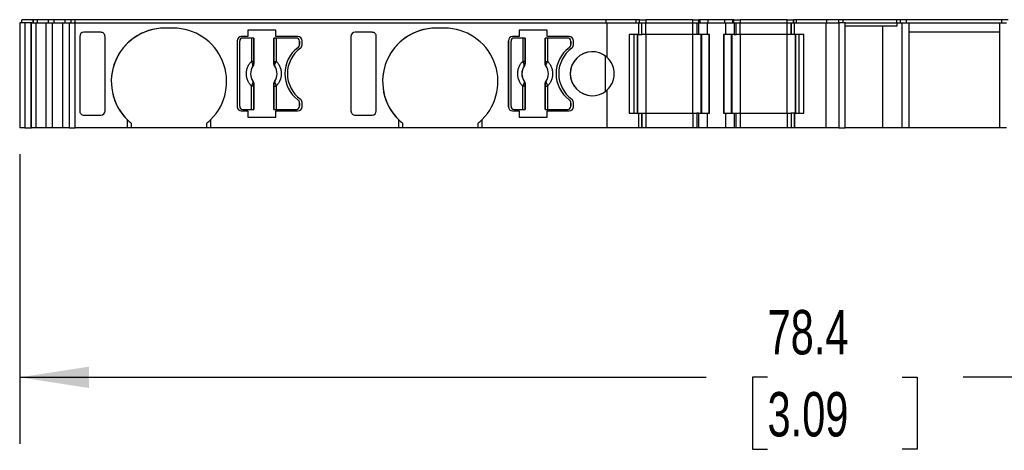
# Model space of a CAD drawing. Header units: millimetres. Extents: x 6 to 273, y 6 to 210.
# Tile 3 of 7: x 60 to 107, y 154 to 174. Entities that reach past the tile are written whole.
import ezdxf

# ---------------------------------------------------------------- set-up
doc = ezdxf.new("R2010")
doc.units = ezdxf.units.MM
doc.linetypes.add('SLD-Solid', pattern=[0])
doc.layers.add('DIMENSIONS', color=140, linetype='SLD-Solid', lineweight=25)
doc.styles.add('SLDTEXTSTYLE0', font='TXT', dxfattribs={"width": 0.7})
doc.dimstyles.new('SLDDIMSTYLE0', dxfattribs={"dimtxt": 2.158008, "dimasz": 3.302, "dimexe": 0, "dimexo": 0.0625, "dimgap": 0.539502, "dimtad": 0, "dimtih": 1, "dimtoh": 1, "dimrnd": 1e-09, "dimzin": 12, "dimdsep": 46, "dimtxsty": 'SLDTEXTSTYLE0', "dimsah": 1, "dimcen": 0.09, "dimadec": 0, "dimazin": 3, "dimtfac": 1, "dimtofl": 0, "dimtmove": 0, "dimatfit": 3, "dimfxl": 0, "dimfrac": 2, "dimtolj": 1, "dimtzin": 12, "dimarcsym": 0})

# ---------------------------------------------------------------- blocks, each defined once
blk = doc.blocks.new('_D_4')
at = {"layer": 'DIMENSIONS'}
for p, q in [((60.098, 167.837), (60.098, 154.028)), ((138.461, 167.837), (138.461, 154.028)), ((60.098, 157.203), (92.845, 157.203)), ((95.769, 157.203), (95.045, 157.203)), ((95.045, 157.203), (95.045, 153.773)), ((102.182, 157.203), (102.907, 157.203)), ((102.907, 157.203), (102.907, 153.773)), ((138.461, 157.203), (105.106, 157.203)), ((95.045, 153.773), (95.769, 153.773)), ((102.907, 153.773), (102.182, 153.773))]:
    blk.add_line(p, q, dxfattribs=at)
for points in [[(60.098, 157.203), (63.4, 156.695), (63.4, 157.711)], [(138.461, 157.203), (135.159, 157.711), (135.159, 156.695)]]:
    blk.add_solid(points, dxfattribs=at)
at = {"layer": 'DIMENSIONS', "char_height": 2.1167, "attachment_point": 1, "style": 'SLDTEXTSTYLE0'}
for s, insert in [('78.4', (95.769, 160.414)), ('3.09', (95.769, 156.501))]:
    blk.add_mtext(s, dxfattribs=dict(at, insert=insert))

msp = doc.modelspace()

# ---------------------------------------------------------------- linework, layer by layer
for p, q in [((60.198, 174.107), (60.198, 174.257)), ((60.746, 174.257), (60.198, 174.257)), ((60.746, 174.107), (60.746, 174.257)), ((60.753, 174.257), (60.746, 174.257)), ((60.753, 174.107), (60.753, 174.257)), ((60.941, 174.257), (60.753, 174.257)), ((60.941, 174.107), (60.941, 174.257)), ((61.468, 174.257), (60.941, 174.257)), ((61.468, 174.107), (61.468, 174.257)), ((61.742, 174.257), (61.468, 174.257)), ((61.742, 174.107), (61.742, 174.257)), ((62.27, 174.257), (61.742, 174.257)), ((62.27, 174.107), (62.27, 174.257)), ((62.554, 174.257), (62.27, 174.257)), ((62.554, 174.107), (62.554, 174.257)), ((62.747, 174.257), (62.554, 174.257)), ((62.747, 174.107), (62.747, 174.257)), ((88.063, 174.257), (62.747, 174.257)), ((88.063, 174.107), (88.063, 174.257)), ((89.509, 174.257), (88.063, 174.257)), ((89.509, 174.107), (89.509, 174.257)), ((89.509, 174.107), (89.509, 174.257)), ((89.509, 174.257), (89.509, 174.257)), ((89.665, 174.257), (89.509, 174.257)), ((89.665, 174.107), (89.665, 174.257)), ((89.665, 174.107), (89.665, 174.257)), ((89.665, 174.257), (89.965, 174.257)), ((89.965, 174.257), (89.965, 174.107)), ((92.198, 174.257), (89.965, 174.257)), ((92.198, 174.107), (92.198, 174.257)), ((92.198, 174.257), (92.498, 174.257)), ((92.498, 174.107), (92.498, 174.257)), ((92.556, 174.257), (92.498, 174.257)), ((92.556, 174.107), (92.556, 174.257)), ((92.939, 174.257), (92.556, 174.257)), ((92.939, 174.107), (92.939, 174.257)), ((93.724, 174.257), (92.939, 174.257)), ((93.724, 174.107), (93.724, 174.257)), ((94.106, 174.257), (93.724, 174.257)), ((94.106, 174.107), (94.106, 174.257)), ((94.165, 174.257), (94.106, 174.257)), ((94.165, 174.107), (94.165, 174.257)), ((94.165, 174.257), (94.465, 174.257)), ((94.465, 174.257), (94.465, 174.107)), ((96.698, 174.257), (94.465, 174.257)), ((96.698, 174.107), (96.698, 174.257)), ((96.698, 174.257), (96.998, 174.257)), ((96.998, 174.107), (96.998, 174.257)), ((97.154, 174.257), (96.998, 174.257)), ((96.998, 174.257), (96.998, 174.107)), ((97.154, 174.107), (97.154, 174.257)), ((98.599, 174.257), (97.154, 174.257)), ((97.154, 174.107), (97.154, 174.257)), ((97.154, 174.257), (97.154, 174.257)), ((98.599, 174.107), (98.599, 174.257)), ((99.175, 174.257), (98.599, 174.257)), ((99.175, 174.107), (99.175, 174.257)), ((99.375, 174.257), (99.175, 174.257)), ((99.375, 174.107), (99.375, 174.257)), ((101.934, 174.257), (99.375, 174.257)), ((101.934, 174.107), (101.934, 174.257)), ((102.103, 174.257), (101.934, 174.257)), ((102.103, 174.107), (102.103, 174.257)), ((102.399, 174.257), (102.103, 174.257)), ((102.399, 174.107), (102.399, 174.257)), ((106.948, 174.257), (102.399, 174.257)), ((106.948, 174.107), (106.948, 174.257)), ((107.244, 174.257), (106.948, 174.257)), ((60.098, 174.107), (60.098, 169.107)), ((60.346, 174.107), (60.098, 174.107)), ((60.345, 174.107), (60.345, 169.107)), ((60.346, 174.107), (60.345, 174.107)), ((60.346, 174.107), (60.346, 169.107)), ((60.346, 174.107), (60.346, 169.107)), ((60.346, 174.107), (60.346, 169.107)), ((60.646, 174.107), (60.346, 174.107)), ((60.346, 174.107), (60.346, 174.107)), ((60.346, 174.107), (60.346, 174.107)), ((60.646, 174.107), (60.646, 169.107)), ((60.656, 174.107), (60.646, 174.107)), ((60.646, 169.107), (60.646, 174.107)), ((60.646, 174.107), (60.646, 174.107)), ((60.656, 169.107), (60.656, 174.107)), ((60.656, 174.107), (60.863, 174.107)), ((60.863, 174.107), (60.863, 169.107)), ((60.863, 174.107), (61.353, 174.107)), ((61.353, 169.107), (61.353, 174.107)), ((61.353, 174.107), (61.664, 174.107)), ((61.664, 169.107), (61.664, 174.107)), ((61.664, 174.107), (62.155, 174.107)), ((62.155, 169.107), (62.155, 174.107)), ((62.155, 174.107), (62.457, 174.107)), ((62.457, 174.107), (62.457, 169.107)), ((62.457, 174.107), (62.747, 174.107)), ((62.747, 174.107), (88.108, 174.107)), ((62.747, 169.107), (62.747, 174.107)), ((67.418, 173.857), (67.018, 173.857)), ((80.358, 173.857), (79.958, 173.857)), ((88.108, 174.107), (88.108, 172.465)), ((88.108, 174.107), (89.609, 174.107)), ((89.609, 174.107), (89.609, 173.557)), ((89.609, 174.107), (89.609, 173.557)), ((89.609, 174.107), (89.609, 174.107)), ((89.609, 174.107), (89.765, 174.107)), ((89.765, 173.557), (89.765, 174.107)), ((89.765, 173.557), (89.765, 174.107)), ((89.765, 174.107), (89.965, 174.107)), ((89.965, 173.557), (89.965, 174.107)), ((89.965, 174.107), (92.198, 174.107)), ((92.198, 173.557), (92.198, 174.107)), ((92.198, 174.107), (92.398, 174.107)), ((92.398, 174.107), (92.398, 173.557)), ((92.398, 174.107), (92.486, 174.107)), ((92.486, 173.557), (92.486, 174.107)), ((92.486, 174.107), (92.898, 174.107)), ((92.898, 173.557), (92.898, 174.107)), ((92.898, 174.107), (93.765, 174.107)), ((93.765, 174.107), (93.765, 173.557)), ((93.765, 174.107), (94.177, 174.107)), ((94.177, 174.107), (94.177, 173.557)), ((94.177, 174.107), (94.265, 174.107)), ((94.265, 173.557), (94.265, 174.107)), ((94.265, 174.107), (94.465, 174.107)), ((94.465, 173.557), (94.465, 174.107)), ((94.465, 174.107), (96.698, 174.107)), ((96.698, 173.557), (96.698, 174.107)), ((96.698, 174.107), (96.898, 174.107)), ((96.898, 174.107), (96.898, 173.557)), ((96.898, 174.107), (97.054, 174.107)), ((96.898, 173.557), (96.898, 174.107)), ((97.054, 173.557), (97.054, 174.107)), ((97.054, 174.107), (98.555, 174.107)), ((97.054, 173.557), (97.054, 174.107)), ((97.054, 174.107), (97.054, 174.107)), ((98.555, 174.107), (99.175, 174.107)), ((98.555, 174.107), (98.555, 169.107)), ((99.175, 174.107), (99.175, 169.107)), ((99.475, 174.107), (99.175, 174.107)), ((99.475, 169.107), (99.475, 174.107)), ((99.475, 174.107), (101.949, 174.107)), ((99.475, 173.957), (101.949, 173.957)), ((101.266, 169.107), (101.266, 173.957)), ((101.949, 173.957), (101.949, 174.107)), ((101.949, 174.107), (102.174, 174.107)), ((102.174, 174.107), (102.174, 169.107)), ((102.174, 174.107), (102.499, 174.107)), ((102.499, 174.107), (102.499, 169.107)), ((102.499, 174.107), (106.848, 174.107)), ((106.848, 169.107), (106.848, 174.107)), ((106.848, 174.107), (107.173, 174.107)), ((62.959, 173.456), (62.959, 169.908)), ((62.959, 173.456), (62.959, 169.908)), ((63.968, 173.657), (63.159, 173.657)), ((64.168, 169.908), (64.168, 173.456)), ((70.978, 173.457), (70.668, 173.457)), ((71.151, 173.382), (70.743, 173.382)), ((72.318, 173.757), (70.978, 173.757)), ((70.978, 173.757), (70.978, 173.457)), ((71.151, 173.382), (71.151, 172.269)), ((71.251, 173.382), (71.151, 173.382)), ((71.251, 173.382), (71.251, 172.269)), ((71.26, 173.382), (71.251, 173.382)), ((71.26, 173.382), (71.26, 172.158)), ((72.225, 172.158), (72.225, 173.382)), ((72.235, 173.382), (72.225, 173.382)), ((72.235, 172.269), (72.235, 173.382)), ((72.335, 173.382), (72.235, 173.382)), ((72.318, 173.457), (72.318, 173.757)), ((73.368, 173.457), (72.318, 173.457)), ((72.335, 173.382), (72.335, 172.269)), ((73.293, 173.382), (72.335, 173.382)), ((75.899, 173.456), (75.899, 169.908)), ((75.899, 173.456), (75.899, 169.908)), ((76.908, 173.657), (76.099, 173.657)), ((77.108, 169.908), (77.108, 173.456)), ((83.918, 173.457), (83.608, 173.457)), ((84.091, 173.382), (83.683, 173.382)), ((85.258, 173.757), (83.918, 173.757)), ((83.918, 173.757), (83.918, 173.457)), ((84.091, 173.382), (84.091, 172.269)), ((84.191, 173.382), (84.091, 173.382)), ((84.191, 173.382), (84.191, 172.269)), ((84.2, 173.382), (84.191, 173.382)), ((84.2, 173.382), (84.2, 172.158)), ((85.165, 172.158), (85.165, 173.382)), ((85.175, 173.382), (85.165, 173.382)), ((85.175, 172.269), (85.175, 173.382)), ((85.274, 173.382), (85.175, 173.382)), ((85.258, 173.457), (85.258, 173.757)), ((86.308, 173.457), (85.258, 173.457)), ((85.274, 173.382), (85.274, 172.269)), ((86.233, 173.382), (85.274, 173.382)), ((89.609, 173.557), (89.165, 173.557)), ((89.165, 173.557), (89.165, 169.807)), ((89.409, 169.807), (89.409, 173.557)), ((89.409, 169.807), (89.409, 173.557)), ((89.565, 169.807), (89.565, 173.557)), ((89.565, 173.557), (89.565, 169.807)), ((89.609, 173.557), (89.765, 173.557)), ((89.965, 173.557), (89.765, 173.557)), ((89.965, 173.557), (89.965, 169.807)), ((92.198, 173.557), (89.965, 173.557)), ((92.198, 169.807), (92.198, 173.557)), ((92.398, 173.557), (92.198, 173.557)), ((92.486, 173.557), (92.398, 173.557)), ((92.898, 173.557), (92.486, 173.557)), ((92.598, 169.807), (92.598, 173.557)), ((92.627, 169.807), (92.627, 173.557)), ((92.998, 173.557), (92.898, 173.557)), ((92.981, 169.807), (92.981, 173.557)), ((92.998, 169.807), (92.998, 173.557)), ((93.665, 173.557), (93.665, 169.807)), ((93.765, 173.557), (93.665, 173.557)), ((93.682, 173.557), (93.682, 169.807)), ((94.177, 173.557), (93.765, 173.557)), ((94.036, 173.557), (94.036, 169.807)), ((94.065, 173.557), (94.065, 169.807)), ((94.177, 173.557), (94.265, 173.557)), ((94.465, 173.557), (94.265, 173.557)), ((94.465, 173.557), (94.465, 169.807)), ((96.698, 173.557), (94.465, 173.557)), ((96.698, 169.807), (96.698, 173.557)), ((96.898, 173.557), (96.698, 173.557)), ((97.054, 173.557), (96.898, 173.557)), ((97.498, 173.557), (97.054, 173.557)), ((97.054, 173.557), (97.054, 173.557)), ((97.098, 169.807), (97.098, 173.557)), ((97.098, 173.557), (97.098, 169.807)), ((97.254, 173.557), (97.254, 169.807)), ((97.254, 173.557), (97.254, 169.807)), ((97.498, 169.807), (97.498, 173.557)), ((106.848, 173.657), (102.499, 173.657)), ((70.468, 173.257), (70.468, 170.107)), ((70.468, 173.257), (70.468, 173.257)), ((70.468, 173.257), (70.468, 170.107)), ((70.593, 170.132), (70.593, 173.232)), ((73.363, 172.922), (73.363, 172.922)), ((73.443, 173.082), (73.443, 173.232)), ((73.443, 173.232), (73.443, 173.082)), ((73.443, 173.232), (73.443, 173.232)), ((73.443, 173.082), (73.443, 173.082)), ((73.568, 173.057), (73.568, 173.257)), ((83.408, 173.257), (83.408, 170.107)), ((83.408, 173.257), (83.408, 173.257)), ((83.408, 170.107), (83.408, 173.257)), ((83.533, 170.132), (83.533, 173.232)), ((86.303, 172.922), (86.303, 172.922)), ((86.383, 173.082), (86.383, 173.232)), ((86.383, 173.232), (86.383, 173.082)), ((86.383, 173.232), (86.383, 173.232)), ((86.383, 173.082), (86.383, 173.082)), ((86.508, 173.057), (86.508, 173.257)), ((88.019, 172.536), (88.019, 170.828)), ((71.251, 172.269), (71.151, 172.269)), ((71.223, 172.045), (71.224, 172.044)), ((71.254, 172.161), (71.26, 172.158)), ((72.225, 172.158), (72.232, 172.161)), ((72.235, 172.269), (72.335, 172.269)), ((72.261, 172.044), (72.263, 172.045)), ((84.191, 172.269), (84.091, 172.269)), ((84.163, 172.045), (84.164, 172.044)), ((84.194, 172.161), (84.2, 172.158)), ((85.165, 172.158), (85.172, 172.161)), ((85.175, 172.269), (85.274, 172.269)), ((85.201, 172.044), (85.203, 172.045)), ((71.151, 169.982), (71.151, 171.095)), ((71.251, 171.095), (71.151, 171.095)), ((71.224, 171.32), (71.223, 171.319)), ((71.251, 171.095), (71.251, 169.982)), ((71.26, 171.206), (71.254, 171.203)), ((71.26, 171.206), (71.26, 169.982)), ((72.225, 169.982), (72.225, 171.206)), ((72.225, 171.206), (72.232, 171.203)), ((72.235, 169.982), (72.235, 171.095)), ((72.235, 171.095), (72.335, 171.095)), ((72.263, 171.319), (72.261, 171.32)), ((72.335, 171.095), (72.335, 169.982)), ((84.091, 169.982), (84.091, 171.095)), ((84.191, 171.095), (84.091, 171.095)), ((84.164, 171.32), (84.163, 171.319)), ((84.191, 171.095), (84.191, 169.982)), ((84.2, 171.206), (84.194, 171.203)), ((84.2, 171.206), (84.2, 169.982)), ((85.165, 169.982), (85.165, 171.206)), ((85.165, 171.206), (85.172, 171.203)), ((85.175, 169.982), (85.175, 171.095)), ((85.175, 171.095), (85.274, 171.095)), ((85.203, 171.319), (85.201, 171.32)), ((85.274, 171.095), (85.274, 169.982)), ((88.108, 170.899), (88.108, 169.107)), ((70.468, 170.107), (70.468, 170.107)), ((73.363, 170.442), (73.363, 170.442)), ((73.443, 170.132), (73.443, 170.282)), ((73.443, 170.282), (73.443, 170.132)), ((73.443, 170.282), (73.443, 170.282)), ((73.443, 170.132), (73.443, 170.132)), ((73.568, 170.107), (73.568, 170.307)), ((83.408, 170.107), (83.408, 170.107)), ((86.303, 170.442), (86.303, 170.442)), ((86.383, 170.132), (86.383, 170.282)), ((86.383, 170.282), (86.383, 170.132)), ((86.383, 170.282), (86.383, 170.282)), ((86.383, 170.132), (86.383, 170.132)), ((86.508, 170.107), (86.508, 170.307)), ((63.159, 169.707), (63.968, 169.707)), ((70.668, 169.907), (70.978, 169.907)), ((70.743, 169.982), (71.151, 169.982)), ((70.978, 169.907), (70.978, 169.607)), ((70.978, 169.607), (72.318, 169.607)), ((71.151, 169.982), (71.251, 169.982)), ((71.251, 169.982), (71.26, 169.982)), ((72.225, 169.982), (72.235, 169.982)), ((72.235, 169.982), (72.335, 169.982)), ((72.318, 169.607), (72.318, 169.907)), ((72.318, 169.907), (73.368, 169.907)), ((72.335, 169.982), (73.293, 169.982)), ((76.099, 169.707), (76.908, 169.707)), ((83.608, 169.907), (83.918, 169.907)), ((83.683, 169.982), (84.091, 169.982)), ((83.918, 169.907), (83.918, 169.607)), ((83.918, 169.607), (85.258, 169.607)), ((84.091, 169.982), (84.191, 169.982)), ((84.191, 169.982), (84.2, 169.982)), ((85.165, 169.982), (85.175, 169.982)), ((85.175, 169.982), (85.274, 169.982)), ((85.258, 169.607), (85.258, 169.907)), ((85.258, 169.907), (86.308, 169.907)), ((85.274, 169.982), (86.233, 169.982)), ((89.165, 169.807), (89.609, 169.807)), ((89.609, 169.807), (89.609, 169.107)), ((89.609, 169.807), (89.609, 169.107)), ((89.609, 169.807), (89.609, 169.807)), ((89.609, 169.807), (89.765, 169.807)), ((89.765, 169.107), (89.765, 169.807)), ((89.765, 169.807), (89.765, 169.107)), ((89.765, 169.807), (89.965, 169.807)), ((89.965, 169.807), (89.965, 169.107)), ((89.965, 169.807), (92.198, 169.807)), ((92.198, 169.807), (92.198, 169.107)), ((92.198, 169.807), (92.398, 169.807)), ((92.398, 169.807), (92.398, 169.107)), ((92.486, 169.807), (92.398, 169.807)), ((92.486, 169.107), (92.486, 169.807)), ((92.486, 169.807), (92.898, 169.807)), ((92.898, 169.107), (92.898, 169.807)), ((92.898, 169.807), (92.998, 169.807)), ((93.665, 169.807), (93.765, 169.807)), ((93.765, 169.807), (93.765, 169.107)), ((93.765, 169.807), (94.177, 169.807)), ((94.177, 169.807), (94.177, 169.107)), ((94.177, 169.807), (94.265, 169.807)), ((94.265, 169.107), (94.265, 169.807)), ((94.265, 169.807), (94.465, 169.807)), ((94.465, 169.807), (94.465, 169.107)), ((94.465, 169.807), (96.698, 169.807)), ((96.698, 169.807), (96.698, 169.107)), ((96.698, 169.807), (96.898, 169.807)), ((96.898, 169.807), (96.898, 169.107)), ((97.054, 169.807), (96.898, 169.807)), ((96.898, 169.807), (96.898, 169.107)), ((97.054, 169.807), (97.054, 169.107)), ((97.054, 169.807), (97.498, 169.807)), ((97.054, 169.107), (97.054, 169.807)), ((97.054, 169.807), (97.054, 169.807)), ((60.346, 169.107), (60.098, 169.107)), ((60.345, 169.107), (60.346, 169.107)), ((60.346, 169.107), (60.646, 169.107)), ((60.346, 169.107), (60.346, 169.107)), ((60.346, 169.107), (60.346, 169.107)), ((60.646, 169.107), (60.656, 169.107)), ((60.646, 169.107), (60.646, 169.107)), ((60.863, 169.107), (60.656, 169.107)), ((61.353, 169.107), (60.863, 169.107)), ((61.664, 169.107), (61.353, 169.107)), ((62.155, 169.107), (61.664, 169.107)), ((62.457, 169.107), (62.155, 169.107)), ((62.457, 169.107), (62.747, 169.107)), ((65.218, 169.107), (62.747, 169.107)), ((65.218, 169.501), (65.218, 169.107)), ((65.418, 169.107), (65.218, 169.107)), ((65.418, 169.321), (65.418, 169.107)), ((69.018, 169.107), (65.418, 169.107)), ((69.018, 169.107), (69.018, 169.321)), ((69.218, 169.107), (69.018, 169.107)), ((69.218, 169.107), (69.218, 169.501)), ((78.158, 169.107), (69.218, 169.107)), ((78.158, 169.501), (78.158, 169.107)), ((78.358, 169.107), (78.158, 169.107)), ((78.358, 169.321), (78.358, 169.107)), ((81.958, 169.107), (78.358, 169.107)), ((81.958, 169.107), (81.958, 169.321)), ((82.158, 169.107), (81.958, 169.107)), ((82.158, 169.107), (82.158, 169.501)), ((88.108, 169.107), (82.158, 169.107)), ((89.609, 169.107), (88.108, 169.107)), ((89.609, 169.107), (89.609, 169.107)), ((89.765, 169.107), (89.609, 169.107)), ((89.965, 169.107), (89.765, 169.107)), ((92.198, 169.107), (89.965, 169.107)), ((92.398, 169.107), (92.198, 169.107)), ((92.486, 169.107), (92.398, 169.107)), ((92.898, 169.107), (92.486, 169.107)), ((93.765, 169.107), (92.898, 169.107)), ((94.177, 169.107), (93.765, 169.107)), ((94.265, 169.107), (94.177, 169.107)), ((94.465, 169.107), (94.265, 169.107)), ((96.698, 169.107), (94.465, 169.107)), ((96.898, 169.107), (96.698, 169.107)), ((97.054, 169.107), (96.898, 169.107)), ((98.555, 169.107), (97.054, 169.107)), ((97.054, 169.107), (97.054, 169.107)), ((99.175, 169.107), (98.555, 169.107)), ((99.175, 169.107), (99.475, 169.107)), ((101.266, 169.107), (99.475, 169.107)), ((102.174, 169.107), (101.266, 169.107)), ((102.499, 169.107), (102.174, 169.107)), ((106.848, 169.107), (102.499, 169.107)), ((107.173, 169.107), (106.848, 169.107))]:
    msp.add_line(p, q)
for centre, radius, start, end in [((67.018, 171.307), 2.55, 90, 225.0991), ((67.018, 171.307), 2.55, 90, 231.1377), ((67.418, 171.307), 2.55, 314.9009, 90), ((79.958, 171.307), 2.55, 90, 225.0991), ((79.958, 171.307), 2.55, 90, 231.1377), ((80.358, 171.307), 2.55, 314.9009, 90), ((70.668, 173.257), 0.2, 90, 180), ((70.668, 173.257), 0.2, 90, 180), ((70.743, 173.232), 0.15, 90, 180), ((73.293, 173.232), 0.15, 0, 90), ((73.293, 173.232), 0.15, 0, 90), ((73.368, 173.257), 0.2, 0, 90), ((83.608, 173.257), 0.2, 90, 180), ((83.608, 173.257), 0.2, 90, 180), ((83.683, 173.232), 0.15, 90, 180), ((86.233, 173.232), 0.15, 0, 90), ((86.233, 173.232), 0.15, 0, 90), ((86.308, 173.257), 0.2, 0, 90), ((74.293, 171.682), 1.55, 126.8699, 233.1301), ((74.293, 171.682), 1.55, 126.8699, 233.1301), ((74.368, 171.682), 1.5, 126.0319, 233.9681), ((73.243, 173.082), 0.2, 306.8699, 0), ((73.243, 173.082), 0.2, 306.8699, 0), ((73.368, 173.057), 0.2, 306.0319, 0), ((87.233, 171.682), 1.55, 126.8699, 233.1301), ((87.233, 171.682), 1.55, 126.8699, 233.1301), ((87.308, 171.682), 1.5, 126.0319, 233.9681), ((86.183, 173.082), 0.2, 306.8699, 0), ((86.183, 173.082), 0.2, 306.8699, 0), ((86.308, 173.057), 0.2, 306.0319, 0), ((87.408, 171.682), 1.05, 48.1897, 311.8103), ((87.408, 171.682), 1.05, 90, 270), ((87.408, 171.682), 1.05, 311.8103, 48.1897), ((71.743, 171.682), 0.634, 145.0833, 214.9167), ((71.743, 171.682), 0.633, 145.0503, 214.9496), ((71.19, 172.175), 0.066, 289.9615, 346.8945), ((72.296, 172.175), 0.066, 193.1055, 250.0385), ((71.743, 171.682), 0.633, 325.0503, 34.9496), ((71.743, 171.682), 0.634, 325.0833, 34.9167), ((84.683, 171.682), 0.634, 145.0833, 214.9167), ((84.683, 171.682), 0.633, 145.0503, 214.9496), ((84.13, 172.175), 0.066, 289.9615, 346.8945), ((85.236, 172.175), 0.066, 193.1055, 250.0385), ((84.683, 171.682), 0.633, 325.0503, 34.9496), ((84.683, 171.682), 0.634, 325.0833, 34.9167), ((71.19, 171.188), 0.066, 13.1055, 70.0385), ((72.296, 171.188), 0.066, 109.9615, 166.8945), ((84.13, 171.188), 0.066, 13.1055, 70.0385), ((85.236, 171.188), 0.066, 109.9615, 166.8945), ((70.668, 170.107), 0.2, 180, 270), ((70.668, 170.107), 0.2, 180, 270), ((70.743, 170.132), 0.15, 180, 270), ((73.293, 170.132), 0.15, 270, 0), ((73.293, 170.132), 0.15, 270, 0), ((73.243, 170.282), 0.2, 0, 53.1301), ((73.243, 170.282), 0.2, 0, 53.1301), ((73.368, 170.107), 0.2, 270, 0), ((73.368, 170.307), 0.2, 0, 53.9681), ((83.608, 170.107), 0.2, 180, 270), ((83.608, 170.107), 0.2, 180, 270), ((83.683, 170.132), 0.15, 180, 270), ((86.233, 170.132), 0.15, 270, 0), ((86.233, 170.132), 0.15, 270, 0), ((86.183, 170.282), 0.2, 0, 53.1301), ((86.183, 170.282), 0.2, 0, 53.1301), ((86.308, 170.107), 0.2, 270, 0), ((86.308, 170.307), 0.2, 0, 53.9681), ((67.018, 171.307), 2.55, 225.0991, 231.1377), ((67.418, 171.307), 2.55, 308.8623, 314.9009), ((79.958, 171.307), 2.55, 225.0991, 231.1377), ((80.358, 171.307), 2.55, 308.8623, 314.9009)]:
    msp.add_arc(centre, radius, start, end)
at = {"extrusion": (-6.79117e-08, 0, 1)}
for centre, major_axis, start_param, end_param in [((63.159, 173.456), (0, -0.201), 3.141593, 4.712389), ((76.099, 173.456), (0, -0.201), 3.141593, 4.712389), ((63.159, 169.908), (0, 0.201), 1.570796, 3.141593), ((63.968, 169.908), (0, 0.201), 3.141593, 4.712389)]:
    msp.add_ellipse(centre, major_axis=major_axis, ratio=0.996195, start_param=start_param, end_param=end_param, dxfattribs=at)
at = {"extrusion": (-6.79117e-08, 2.40353e-21, 1)}
msp.add_ellipse((63.968, 173.456), major_axis=(0, -0.201), ratio=0.996195, start_param=1.570796, end_param=3.141593, dxfattribs=at)
at = {"extrusion": (-6.79117e-08, 4.80706e-21, 1)}
msp.add_ellipse((76.908, 173.456), major_axis=(0, -0.201), ratio=0.996195, start_param=1.570796, end_param=3.141593, dxfattribs=at)
at = {"extrusion": (-6.79117e-08, -4.80706e-21, 1)}
for centre, start_param, end_param in [((76.099, 169.908), 1.570796, 3.141593), ((76.908, 169.908), 3.141593, 4.712389)]:
    msp.add_ellipse(centre, major_axis=(0, 0.201), ratio=0.996195, start_param=start_param, end_param=end_param, dxfattribs=at)
for points, knots in [([(71.151, 171.095), (71.133, 171.114), (71.098, 171.152), (71.051, 171.215), (71.011, 171.282), (70.963, 171.379), (70.921, 171.513), (70.904, 171.682), (70.921, 171.851), (70.971, 172.009), (71.047, 172.152), (71.116, 172.23), (71.151, 172.269)], [0, 0, 0, 0, 0.06027, 0.120056, 0.179893, 0.240314, 0.370015, 0.500128, 0.629829, 0.759943, 0.879871, 1, 1, 1, 1]), ([(71.223, 172.045), (71.224, 172.05), (71.227, 172.06), (71.225, 172.078), (71.22, 172.096), (71.214, 172.108), (71.212, 172.113)], [0, 0, 0, 0, 0.306881, 0.575882, 0.806979, 1, 1, 1, 1]), ([(71.254, 172.161), (71.253, 172.144), (71.252, 172.103), (71.234, 172.067), (71.223, 172.045)], [0, 0, 0, 0, 0.389276, 1, 1, 1, 1]), ([(71.26, 172.158), (71.26, 172.152), (71.26, 172.146), (71.259, 172.139), (71.259, 172.133), (71.258, 172.126), (71.257, 172.12), (71.255, 172.114), (71.254, 172.107), (71.252, 172.101), (71.251, 172.098), (71.25, 172.095), (71.249, 172.092), (71.247, 172.086), (71.244, 172.08), (71.242, 172.074), (71.24, 172.071), (71.239, 172.068), (71.237, 172.065), (71.233, 172.058), (71.229, 172.051), (71.224, 172.044)], [0, 0, 0, 0, 0.0000193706, 0.0000193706, 0.0000193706, 0.0000387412, 0.0000387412, 0.0000387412, 0.0000581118, 0.0000581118, 0.0000581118, 0.0000677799, 0.0000677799, 0.0000677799, 0.0000871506, 0.0000871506, 0.0000871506, 0.0000968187, 0.0000968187, 0.0000968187, 0.0001214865, 0.0001214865, 0.0001214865, 0.0001214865]), ([(71.251, 172.269), (71.251, 172.248), (71.251, 172.21), (71.253, 172.176), (71.254, 172.161)], [0, 0, 0, 0, 0.521485, 1, 1, 1, 1]), ([(72.261, 172.044), (72.258, 172.05), (72.254, 172.055), (72.251, 172.061), (72.248, 172.066), (72.245, 172.072), (72.242, 172.078), (72.24, 172.084), (72.237, 172.09), (72.235, 172.096), (72.234, 172.099), (72.233, 172.102), (72.233, 172.105), (72.231, 172.112), (72.229, 172.118), (72.228, 172.124), (72.228, 172.127), (72.227, 172.131), (72.227, 172.134), (72.226, 172.142), (72.225, 172.15), (72.225, 172.158)], [0, 0, 0, 0, 0.0000193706, 0.0000193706, 0.0000193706, 0.0000387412, 0.0000387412, 0.0000387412, 0.0000581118, 0.0000581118, 0.0000581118, 0.00006778, 0.00006778, 0.00006778, 0.0000871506, 0.0000871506, 0.0000871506, 0.0000968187, 0.0000968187, 0.0000968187, 0.0001214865, 0.0001214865, 0.0001214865, 0.0001214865]), ([(72.232, 172.161), (72.233, 172.171), (72.234, 172.191), (72.235, 172.229), (72.235, 172.255), (72.235, 172.269)], [0, 0, 0, 0, 0.317222, 0.645084, 1, 1, 1, 1]), ([(72.263, 172.045), (72.256, 172.056), (72.245, 172.078), (72.236, 172.11), (72.232, 172.137), (72.232, 172.154), (72.232, 172.161)], [0, 0, 0, 0, 0.332097, 0.61117, 0.833934, 1, 1, 1, 1]), ([(72.335, 172.269), (72.352, 172.25), (72.388, 172.212), (72.435, 172.149), (72.475, 172.082), (72.523, 171.985), (72.565, 171.851), (72.582, 171.682), (72.565, 171.513), (72.515, 171.355), (72.439, 171.212), (72.369, 171.134), (72.335, 171.095)], [0, 0, 0, 0, 0.06027, 0.120056, 0.179893, 0.240314, 0.370015, 0.500128, 0.629829, 0.759943, 0.879871, 1, 1, 1, 1]), ([(84.091, 171.095), (84.073, 171.114), (84.038, 171.152), (83.991, 171.215), (83.951, 171.282), (83.903, 171.379), (83.861, 171.513), (83.844, 171.682), (83.861, 171.851), (83.911, 172.009), (83.987, 172.152), (84.056, 172.23), (84.091, 172.269)], [0, 0, 0, 0, 0.0602697, 0.1200562, 0.1798933, 0.2403137, 0.3700145, 0.5001284, 0.6298294, 0.7599435, 0.879871, 1, 1, 1, 1]), ([(84.163, 172.045), (84.164, 172.05), (84.167, 172.06), (84.165, 172.078), (84.16, 172.096), (84.154, 172.108), (84.152, 172.113)], [0, 0, 0, 0, 0.306881, 0.575882, 0.806979, 1, 1, 1, 1]), ([(84.194, 172.161), (84.193, 172.144), (84.192, 172.103), (84.174, 172.067), (84.163, 172.045)], [0, 0, 0, 0, 0.389276, 1, 1, 1, 1]), ([(84.2, 172.158), (84.2, 172.152), (84.2, 172.146), (84.199, 172.139), (84.199, 172.133), (84.198, 172.126), (84.197, 172.12), (84.195, 172.114), (84.194, 172.107), (84.192, 172.101), (84.191, 172.098), (84.19, 172.095), (84.189, 172.092), (84.187, 172.086), (84.184, 172.08), (84.182, 172.074), (84.18, 172.071), (84.179, 172.068), (84.177, 172.065), (84.173, 172.058), (84.169, 172.051), (84.164, 172.044)], [0, 0, 0, 0, 0.0000193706, 0.0000193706, 0.0000193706, 0.0000387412, 0.0000387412, 0.0000387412, 0.0000581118, 0.0000581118, 0.0000581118, 0.0000677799, 0.0000677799, 0.0000677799, 0.0000871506, 0.0000871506, 0.0000871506, 0.0000968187, 0.0000968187, 0.0000968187, 0.0001214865, 0.0001214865, 0.0001214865, 0.0001214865]), ([(84.191, 172.269), (84.191, 172.248), (84.191, 172.21), (84.193, 172.176), (84.194, 172.161)], [0, 0, 0, 0, 0.5214849, 1, 1, 1, 1]), ([(85.201, 172.044), (85.198, 172.05), (85.194, 172.055), (85.191, 172.061), (85.188, 172.066), (85.185, 172.072), (85.182, 172.078), (85.18, 172.084), (85.177, 172.09), (85.175, 172.096), (85.174, 172.099), (85.173, 172.102), (85.173, 172.105), (85.171, 172.112), (85.169, 172.118), (85.168, 172.124), (85.168, 172.127), (85.167, 172.131), (85.167, 172.134), (85.166, 172.142), (85.165, 172.15), (85.165, 172.158)], [0, 0, 0, 0, 0.0000193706, 0.0000193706, 0.0000193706, 0.0000387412, 0.0000387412, 0.0000387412, 0.0000581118, 0.0000581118, 0.0000581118, 0.00006778, 0.00006778, 0.00006778, 0.0000871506, 0.0000871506, 0.0000871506, 0.0000968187, 0.0000968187, 0.0000968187, 0.0001214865, 0.0001214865, 0.0001214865, 0.0001214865]), ([(85.172, 172.161), (85.173, 172.171), (85.174, 172.191), (85.175, 172.229), (85.175, 172.255), (85.175, 172.269)], [0, 0, 0, 0, 0.317222, 0.645084, 1, 1, 1, 1]), ([(85.203, 172.045), (85.196, 172.056), (85.185, 172.078), (85.176, 172.11), (85.172, 172.137), (85.172, 172.154), (85.172, 172.161)], [0, 0, 0, 0, 0.332097, 0.61117, 0.833934, 1, 1, 1, 1]), ([(85.274, 172.269), (85.292, 172.25), (85.328, 172.212), (85.375, 172.149), (85.415, 172.082), (85.463, 171.985), (85.505, 171.851), (85.522, 171.682), (85.505, 171.513), (85.455, 171.355), (85.379, 171.212), (85.309, 171.134), (85.274, 171.095)], [0, 0, 0, 0, 0.06027, 0.120056, 0.179893, 0.240314, 0.370015, 0.500128, 0.629829, 0.759943, 0.879871, 1, 1, 1, 1]), ([(71.223, 171.319), (71.229, 171.308), (71.241, 171.286), (71.25, 171.254), (71.254, 171.227), (71.254, 171.21), (71.254, 171.203)], [0, 0, 0, 0, 0.332097, 0.61117, 0.833934, 1, 1, 1, 1]), ([(71.224, 171.32), (71.228, 171.314), (71.232, 171.309), (71.235, 171.303), (71.238, 171.298), (71.241, 171.292), (71.243, 171.286), (71.246, 171.28), (71.248, 171.274), (71.25, 171.268), (71.251, 171.265), (71.252, 171.262), (71.253, 171.259), (71.255, 171.252), (71.256, 171.246), (71.257, 171.24), (71.258, 171.237), (71.258, 171.233), (71.259, 171.23), (71.26, 171.222), (71.26, 171.214), (71.26, 171.206)], [0, 0, 0, 0, 0.0000193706, 0.0000193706, 0.0000193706, 0.0000387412, 0.0000387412, 0.0000387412, 0.0000581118, 0.0000581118, 0.0000581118, 0.00006778, 0.00006778, 0.00006778, 0.0000871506, 0.0000871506, 0.0000871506, 0.0000968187, 0.0000968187, 0.0000968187, 0.0001214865, 0.0001214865, 0.0001214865, 0.0001214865]), ([(71.254, 171.203), (71.253, 171.193), (71.252, 171.172), (71.251, 171.135), (71.251, 171.109), (71.251, 171.095)], [0, 0, 0, 0, 0.317222, 0.645084, 1, 1, 1, 1]), ([(72.225, 171.206), (72.225, 171.212), (72.226, 171.218), (72.226, 171.225), (72.227, 171.231), (72.228, 171.238), (72.229, 171.244), (72.23, 171.25), (72.232, 171.257), (72.234, 171.263), (72.235, 171.266), (72.236, 171.269), (72.237, 171.272), (72.239, 171.278), (72.241, 171.284), (72.244, 171.29), (72.246, 171.293), (72.247, 171.296), (72.248, 171.299), (72.252, 171.306), (72.257, 171.313), (72.261, 171.32)], [0, 0, 0, 0, 0.0000193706, 0.0000193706, 0.0000193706, 0.0000387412, 0.0000387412, 0.0000387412, 0.0000581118, 0.0000581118, 0.0000581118, 0.0000677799, 0.0000677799, 0.0000677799, 0.0000871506, 0.0000871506, 0.0000871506, 0.0000968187, 0.0000968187, 0.0000968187, 0.0001214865, 0.0001214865, 0.0001214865, 0.0001214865]), ([(72.232, 171.203), (72.232, 171.22), (72.234, 171.261), (72.252, 171.297), (72.263, 171.319)], [0, 0, 0, 0, 0.389276, 1, 1, 1, 1]), ([(72.235, 171.095), (72.235, 171.116), (72.235, 171.154), (72.233, 171.188), (72.232, 171.203)], [0, 0, 0, 0, 0.521485, 1, 1, 1, 1]), ([(72.263, 171.319), (72.261, 171.314), (72.259, 171.304), (72.261, 171.286), (72.266, 171.268), (72.271, 171.256), (72.274, 171.25)], [0, 0, 0, 0, 0.306881, 0.575882, 0.806979, 1, 1, 1, 1]), ([(72.274, 171.25), (72.278, 171.241), (72.287, 171.22), (72.303, 171.182), (72.32, 171.139), (72.33, 171.11), (72.335, 171.095)], [0, 0, 0, 0, 0.2204753, 0.4990753, 0.7481191, 1, 1, 1, 1]), ([(84.163, 171.319), (84.169, 171.308), (84.181, 171.286), (84.19, 171.254), (84.194, 171.227), (84.194, 171.21), (84.194, 171.203)], [0, 0, 0, 0, 0.332097, 0.61117, 0.833934, 1, 1, 1, 1]), ([(84.164, 171.32), (84.168, 171.314), (84.172, 171.309), (84.175, 171.303), (84.178, 171.298), (84.181, 171.292), (84.183, 171.286), (84.186, 171.28), (84.188, 171.274), (84.19, 171.268), (84.191, 171.265), (84.192, 171.262), (84.193, 171.259), (84.195, 171.252), (84.196, 171.246), (84.197, 171.24), (84.198, 171.237), (84.198, 171.233), (84.199, 171.23), (84.2, 171.222), (84.2, 171.214), (84.2, 171.206)], [0, 0, 0, 0, 0.0000193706, 0.0000193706, 0.0000193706, 0.0000387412, 0.0000387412, 0.0000387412, 0.0000581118, 0.0000581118, 0.0000581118, 0.00006778, 0.00006778, 0.00006778, 0.0000871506, 0.0000871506, 0.0000871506, 0.0000968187, 0.0000968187, 0.0000968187, 0.0001214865, 0.0001214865, 0.0001214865, 0.0001214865]), ([(84.194, 171.203), (84.193, 171.193), (84.192, 171.172), (84.191, 171.135), (84.191, 171.109), (84.191, 171.095)], [0, 0, 0, 0, 0.3172218, 0.6450837, 1, 1, 1, 1]), ([(85.165, 171.206), (85.165, 171.212), (85.166, 171.218), (85.166, 171.225), (85.167, 171.231), (85.168, 171.238), (85.169, 171.244), (85.17, 171.25), (85.172, 171.257), (85.174, 171.263), (85.175, 171.266), (85.176, 171.269), (85.177, 171.272), (85.179, 171.278), (85.181, 171.284), (85.184, 171.29), (85.186, 171.293), (85.187, 171.296), (85.188, 171.299), (85.192, 171.306), (85.197, 171.313), (85.201, 171.32)], [0, 0, 0, 0, 0.0000193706, 0.0000193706, 0.0000193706, 0.0000387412, 0.0000387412, 0.0000387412, 0.0000581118, 0.0000581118, 0.0000581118, 0.0000677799, 0.0000677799, 0.0000677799, 0.0000871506, 0.0000871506, 0.0000871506, 0.0000968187, 0.0000968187, 0.0000968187, 0.0001214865, 0.0001214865, 0.0001214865, 0.0001214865]), ([(85.172, 171.203), (85.172, 171.22), (85.173, 171.261), (85.192, 171.297), (85.203, 171.319)], [0, 0, 0, 0, 0.389276, 1, 1, 1, 1]), ([(85.175, 171.095), (85.175, 171.116), (85.175, 171.154), (85.173, 171.188), (85.172, 171.203)], [0, 0, 0, 0, 0.521485, 1, 1, 1, 1]), ([(85.203, 171.319), (85.201, 171.314), (85.199, 171.304), (85.201, 171.286), (85.206, 171.268), (85.211, 171.256), (85.214, 171.25)], [0, 0, 0, 0, 0.306881, 0.575882, 0.806979, 1, 1, 1, 1]), ([(85.214, 171.25), (85.218, 171.241), (85.227, 171.22), (85.243, 171.182), (85.26, 171.139), (85.27, 171.11), (85.274, 171.095)], [0, 0, 0, 0, 0.220475, 0.499075, 0.748119, 1, 1, 1, 1])]:
    msp.add_open_spline(points, degree=3, knots=knots)
for points in [[(71.151, 172.269), (71.17, 172.212), (71.193, 172.155), (71.212, 172.113)], [(72.263, 172.045), (72.256, 172.06), (72.259, 172.083), (72.274, 172.113)], [(72.274, 172.113), (72.293, 172.155), (72.316, 172.212), (72.335, 172.269)], [(84.091, 172.269), (84.11, 172.212), (84.133, 172.155), (84.152, 172.113)], [(85.203, 172.045), (85.196, 172.06), (85.199, 172.083), (85.214, 172.113)], [(85.214, 172.113), (85.233, 172.155), (85.256, 172.212), (85.274, 172.269)], [(71.212, 171.25), (71.193, 171.209), (71.17, 171.152), (71.151, 171.095)], [(71.223, 171.319), (71.229, 171.304), (71.226, 171.281), (71.212, 171.25)], [(84.152, 171.25), (84.133, 171.209), (84.11, 171.152), (84.091, 171.095)], [(84.163, 171.319), (84.169, 171.304), (84.166, 171.281), (84.152, 171.25)]]:
    msp.add_open_spline(points, degree=3)

# ---------------------------------------------------------------- dimensions: what is measured, and where the dimension line sits
at = {"layer": 'DIMENSIONS'}
dim = msp.add_linear_dim(base=(138.461, 157.203), p1=(60.098, 169.107), p2=(138.461, 169.107), angle=360, dimstyle='SLDDIMSTYLE0', dxfattribs=at)
dim.commit()
dim.dimension.update_dxf_attribs({"geometry": '_D_4', "text_midpoint": (98.976, 157.203), "dimtype": 160})

doc.saveas('drawing.dxf')
